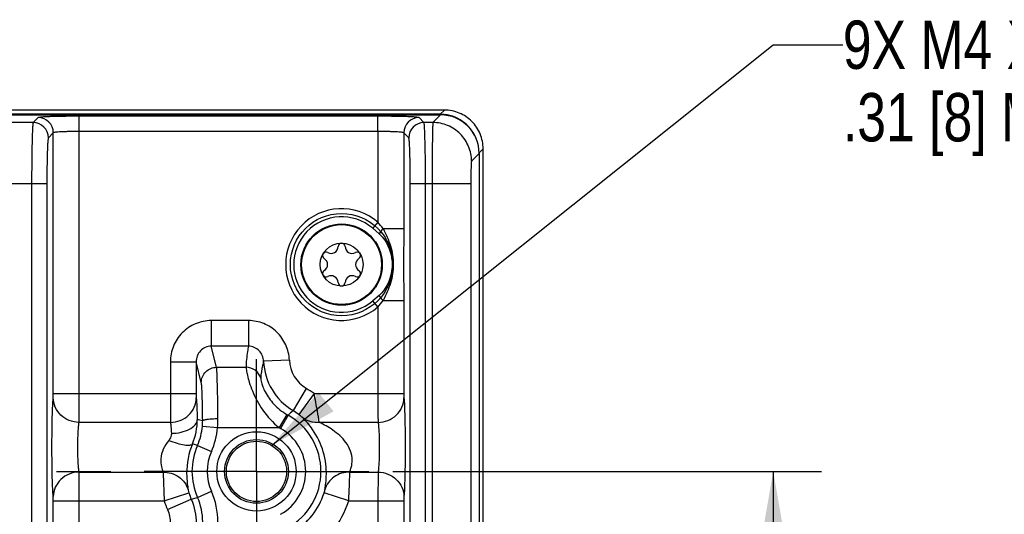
# Model space of a CAD drawing. Header units: inches. Extents: x 0 to 34, y 0 to 22.
# Tile 116 of 179: x 23.3 to 25.8, y 5.5 to 6.8. Entities that reach past the tile are written whole.
import ezdxf

# ---------------------------------------------------------------- set-up
doc = ezdxf.new("R2010")
doc.units = ezdxf.units.IN
doc.header["$LTSCALE"] = 1.87
doc.header["$MEASUREMENT"] = 0
doc.linetypes.add('CENTER', pattern=[0.6, 0.375, -0.075, 0.075, -0.075])
doc.layers.get('0').update_dxf_attribs({"linetype": 'CONTINUOUS'})
for name, color, linetype in [('02___PRT_ALL_AXES', 7, 'CONTINUOUS'), ('COSMETIC', 7, 'CONTINUOUS'), ('DETAIL', 7, 'CONTINUOUS'), ('DIMENSIONS', 7, 'CONTINUOUS')]:
    doc.layers.add(name, color=color, linetype=linetype)
doc.styles.get("Standard").update_dxf_attribs({"font": 'txt', "width": 0.8})
doc.dimstyles.new('DIMSTYLE_1', dxfattribs={"dimtxt": 0.125, "dimasz": 0.18, "dimexe": 0.125, "dimexo": 0.0625, "dimgap": 0.0625, "dimtad": 0, "dimtih": 1, "dimtoh": 1, "dimzin": 4, "dimdsep": 46, "dimtxsty": 'STANDARD', "dimblk": '_FILLED', "dimblk1": '_FILLED', "dimblk2": '_FILLED', "dimcen": 0.09, "dimadec": 0, "dimazin": 0, "dimtp": 0.001, "dimtm": 0.001, "dimtfac": 1, "dimtofl": 0, "dimtmove": 0, "dimatfit": 3, "dimldrblk": '_FILLED', "dimfxl": 1, "dimtolj": 1, "dimtzin": 4, "dimarcsym": 0})
doc.dimstyles.new('DIMSTYLE_2', dxfattribs={"dimtxt": 0.125, "dimasz": 0.18, "dimexe": 0.125, "dimexo": 0.0625, "dimgap": 0.0625, "dimtad": 0, "dimtih": 1, "dimtoh": 1, "dimzin": 4, "dimdsep": 46, "dimtxsty": 'STANDARD', "dimblk": '_FILLED', "dimblk1": '_FILLED', "dimblk2": '_FILLED', "dimcen": 0.09, "dimadec": 0, "dimazin": 0, "dimtp": 0.01, "dimtm": 0.01, "dimtfac": 1, "dimtofl": 0, "dimtmove": 0, "dimatfit": 3, "dimldrblk": '_FILLED', "dimfxl": 1, "dimtolj": 1, "dimtzin": 4, "dimarcsym": 0})
doc.dimstyles.get("Standard").update_dxf_attribs({"dimtxt": 0.125, "dimasz": 0.18, "dimexe": 0.125, "dimexo": 0.0625, "dimgap": 0.09, "dimtad": 0, "dimtih": 1, "dimtoh": 1, "dimdec": 3, "dimzin": 4, "dimdsep": 46, "dimtxsty": 'STANDARD', "dimblk": '_FILLED', "dimblk1": '_FILLED', "dimblk2": '_FILLED', "dimcen": 0.09, "dimadec": 0, "dimazin": 0, "dimtol": 1, "dimtp": 0.01, "dimtm": 0.01, "dimtfac": 1, "dimtdec": 3, "dimtofl": 0, "dimtmove": 0, "dimatfit": 3, "dimldrblk": '_FILLED', "dimfxl": 1, "dimtolj": 1, "dimtzin": 4, "dimarcsym": 0})

# ---------------------------------------------------------------- blocks, each defined once
blk = doc.blocks.new('_FILLED')
at = {"color": 0, "linetype": 'BYBLOCK'}
blk.add_solid([(0, 0), (-1, 0.174), (-1, -0.174)], dxfattribs=at)
blk = doc.blocks.new('*D14')
at = {"layer": 'DIMENSIONS', "color": 6, "linetype": 'CONTINUOUS'}
for p, q in [((24.2427, 5.5887), (25.3508, 5.5887)), ((25.2258, 5.5887), (25.2258, 5.3137)), ((25.2258, 4.7887), (25.2258, 5.0637)), ((24.2427, 4.7887), (25.3508, 4.7887))]:
    blk.add_line(p, q, dxfattribs=at)
at = {"layer": 'DIMENSIONS', "color": 6, "linetype": 'CONTINUOUS', "xscale": 0.18, "yscale": 0.18, "zscale": 0.18}
for p, rotation in [((25.2258, 5.5887), 90), ((25.2258, 4.7887), 270)]:
    blk.add_blockref('_FILLED', p, dxfattribs=dict(at, rotation=rotation))
at = {"layer": 'DIMENSIONS', "color": 6, "linetype": 'CONTINUOUS', "insert": (25.2258, 5.2512), "char_height": 0.125, "width": 1.025, "attachment_point": 2, "line_spacing_factor": 0.9}
blk.add_mtext('.80{\\Ftxt.shx;\\W1.000000;\\H0.125000; }[20.3]', dxfattribs=at)
blk = doc.blocks.new('*D28')
at = {"layer": 'DIMENSIONS', "color": 2, "linetype": 'CONTINUOUS'}
for p, q in [((24.2427, 5.5887), (25.3508, 5.5887)), ((25.2258, 5.5887), (25.2258, 5.3137)), ((25.2258, 4.7887), (25.2258, 5.0637)), ((24.2427, 4.7887), (25.3508, 4.7887))]:
    blk.add_line(p, q, dxfattribs=at)
at = {"layer": 'DIMENSIONS', "color": 2, "linetype": 'CONTINUOUS', "xscale": 0.18, "yscale": 0.18, "zscale": 0.18}
for p, rotation in [((25.2258, 5.5887), 90), ((25.2258, 4.7887), 270)]:
    blk.add_blockref('_FILLED', p, dxfattribs=dict(at, rotation=rotation))
at = {"layer": 'DIMENSIONS', "color": 2, "linetype": 'CONTINUOUS', "insert": (25.2258, 5.2512), "char_height": 0.125, "width": 1.025, "attachment_point": 2, "line_spacing_factor": 0.9}
blk.add_mtext('.80{\\Ftxt.shx;\\W1.000000;\\H0.125000; }[20.3]', dxfattribs=at)

msp = doc.modelspace()

# ---------------------------------------------------------------- linework, layer by layer
at = {"color": 7, "linetype": 'CONTINUOUS'}
for p, q in [((24.3758, 6.5232), (15.5539, 6.5232)), ((24.365, 6.5124), (24.3758, 6.5232)), ((12.6877, 6.5108), (24.3657, 6.5108)), ((24.365, 6.5124), (15.5537, 6.5124)), ((23.3252, 6.5038), (23.3125, 6.491)), ((24.2038, 6.5073), (23.4315, 6.5073)), ((23.4315, 6.468), (23.4315, 6.5073)), ((24.2038, 6.468), (24.2038, 6.5073)), ((24.3228, 6.491), (24.3101, 6.5038)), ((24.3657, 6.5108), (24.3459, 6.491)), ((24.365, 6.5108), (24.365, 6.5124)), ((23.3125, 6.491), (23.2428, 6.491)), ((24.2038, 6.468), (23.4315, 6.468)), ((23.4315, 5.7899), (23.4315, 6.468)), ((24.2038, 6.468), (24.2038, 6.2335)), ((24.3459, 6.491), (24.3228, 6.491)), ((23.3646, 6.4644), (23.3518, 6.4517)), ((23.3646, 5.7899), (23.3646, 6.4644)), ((24.2835, 6.4517), (24.2707, 6.4644)), ((24.2707, 6.4644), (24.2707, 6.2168)), ((24.4653, 6.4127), (24.4758, 6.4233)), ((24.4758, 3.1542), (24.4758, 6.4233)), ((24.4656, 6.4109), (24.4458, 6.3911)), ((24.4656, 6.4109), (24.4656, 3.1666)), ((23.2074, 6.3336), (23.3479, 6.3336)), ((23.3085, 6.3336), (23.3085, 3.2438)), ((23.3479, 6.3336), (23.3479, 3.2438)), ((24.2875, 6.3336), (24.4439, 6.3336)), ((24.2875, 3.2438), (24.2875, 6.3336)), ((24.3268, 3.2438), (24.3268, 6.3336)), ((24.3439, 6.3336), (24.3439, 5.4427)), ((24.4439, 6.3336), (24.4439, 5.4393)), ((24.2038, 6.2335), (24.1903, 6.2176)), ((24.1903, 6.2176), (24.2067, 6.2035)), ((24.217, 6.2168), (24.2707, 6.2168)), ((24.2707, 6.2168), (24.2703, 6.1237)), ((24.2703, 6.1237), (24.2707, 6.0307)), ((24.2067, 6.044), (24.1903, 6.0298)), ((24.2038, 6.014), (24.1903, 6.0298)), ((24.2038, 6.014), (24.2038, 5.7899)), ((24.217, 6.0307), (24.2707, 6.0307)), ((24.2707, 6.0307), (24.2707, 5.7899)), ((23.8691, 5.9788), (23.773, 5.9788)), ((23.773, 5.9788), (23.773, 5.9125)), ((23.8691, 5.9788), (23.8691, 5.9125)), ((23.8691, 5.9125), (23.773, 5.9125)), ((23.7865, 5.858), (23.773, 5.9125)), ((23.6671, 5.872), (23.734, 5.872)), ((23.6671, 5.872), (23.6671, 5.7899)), ((23.734, 5.872), (23.734, 5.7899)), ((23.7472, 5.819), (23.734, 5.872)), ((23.7865, 5.858), (23.863, 5.858)), ((23.9749, 5.8768), (23.9081, 5.8738)), ((23.3643, 5.7788), (23.3646, 5.7899)), ((23.3646, 5.7899), (23.734, 5.7899)), ((23.4312, 5.7156), (23.4315, 5.7899)), ((24.0187, 5.8033), (23.9843, 5.746)), ((24.0387, 5.7899), (23.9989, 5.7362)), ((24.0387, 5.7899), (24.2707, 5.7899)), ((23.9684, 5.7359), (23.9483, 5.702)), ((23.9715, 5.7341), (23.9522, 5.6998)), ((23.6674, 5.7156), (23.4312, 5.7156)), ((23.7501, 5.7055), (23.7893, 5.702)), ((24.2041, 5.7156), (24.0523, 5.7156)), ((23.7893, 5.702), (23.9483, 5.702)), ((23.7373, 5.656), (23.7244, 5.66)), ((23.7373, 5.656), (23.7733, 5.6401)), ((23.4312, 5.5869), (23.6484, 5.5869)), ((24.1313, 5.5869), (24.2041, 5.5869)), ((24.2041, 5.5869), (24.2038, 5.5125)), ((23.6514, 5.5125), (23.7151, 5.5329)), ((23.7373, 5.5215), (23.7733, 5.5374)), ((24.1283, 5.5125), (24.0645, 5.5329)), ((23.3646, 5.5125), (23.6514, 5.5125)), ((23.3646, 4.0649), (23.3646, 5.5125)), ((23.4315, 4.0649), (23.4315, 5.5125)), ((23.6598, 5.4901), (23.7213, 5.5165)), ((23.7213, 5.5165), (23.7373, 5.5215)), ((24.1283, 5.5125), (24.2707, 5.5125)), ((24.2038, 5.5125), (24.2038, 4.0649)), ((24.271, 5.5237), (24.2707, 5.5125)), ((24.2707, 5.5125), (24.2707, 4.0649))]:
    msp.add_line(p, q, dxfattribs=at)
for centre, radius in [((24.1098, 6.1237), 0.1053), ((24.1098, 6.1237), 0.1033), ((24.1098, 6.1237), 0.0555), ((23.8898, 5.5887), 0.1025), ((23.8898, 5.5887), 0.0824), ((23.8898, 5.5887), 0.0779)]:
    msp.add_circle(centre, radius, dxfattribs=at)
for centre, radius, start, end in [((23.3252, 6.4644), 0.0394, 0.0842, 89.9158), ((24.3101, 6.4644), 0.0394, 90.0842, 179.9158), ((24.365, 6.4123), 0.1001, 84.0009, 89.995), ((24.365, 6.4124), 0.1, 17.522, 83.9996), ((23.3124, 6.4516), 0.0394, 0.0842, 89.9158), ((24.3229, 6.4516), 0.0394, 90.0842, 179.9158), ((24.1098, 6.1237), 0.1445, 49.4107, 310.5893), ((24.1098, 6.1237), 0.1236, 49.4107, 310.5893), ((23.4874, 5.654), 0.9215, 37.6407, 38.9635), ((24.0827, 6.1708), 0.0181, 241.6303, 358.3697), ((24.1098, 6.17), 0.00906, 1.6303, 178.3697), ((24.137, 6.1708), 0.0181, 181.6303, 298.3697), ((24.0698, 6.1469), 0.00906, 61.6303, 238.3697), ((24.0555, 6.1237), 0.0181, 301.6303, 58.3697), ((24.1499, 6.1469), 0.00906, 301.6303, 118.3697), ((24.1641, 6.1237), 0.0181, 121.6303, 238.3697), ((24.0698, 6.1006), 0.00906, 121.6303, 298.3697), ((24.0827, 6.0767), 0.0181, 1.6303, 118.3697), ((24.137, 6.0767), 0.0181, 61.6303, 178.3697), ((24.1499, 6.1006), 0.00906, 241.6303, 58.3697), ((24.1098, 6.0775), 0.00906, 181.6303, 358.3697), ((23.4874, 6.5934), 0.9215, 321.0365, 322.3592), ((24.0654, 5.8809), 0.1575, 182.6088, 239.0002), ((24.0653, 5.8809), 0.0905, 182.5965, 239.0146), ((23.8898, 5.5887), 0.2503, 53.5019, 59.0166), ((24.0488, 5.8717), 0.1579, 239.3758, 240.6843), ((24.3475, 5.3434), 0.5422, 132.0591, 133.9058), ((23.8898, 5.5887), 0.1667, 299.3294, 60.6758), ((23.8898, 5.5887), 0.1834, 53.5019, 59.0166), ((23.582, 5.7205), 0.1547, 336.9678, 0.7), ((23.0859, 2.5444), 3.244, 78.1744, 78.426), ((23.5924, 5.7198), 0.1583, 336.2558, 354.8377), ((23.6039, 5.7186), 0.1468, 354.8997, 0.3769), ((23.4596, 5.7241), 0.3304, 356.173, 0.2238), ((23.5921, 5.7198), 0.198, 336.2577, 354.8387), ((24.0491, 5.8722), 0.1979, 239.3675, 240.6724), ((23.8898, 5.5887), 0.1273, 299.3242, 60.6758), ((23.8898, 5.5887), 0.1667, 156.1994, 203.8006), ((23.8898, 5.5887), 0.1273, 156.1998, 203.8002), ((23.8898, 5.5887), 0.1834, 197.7258, 203.2005), ((23.8898, 5.5887), 0.1834, 300.9834, 342.2742), ((23.8898, 5.5887), 0.2503, 197.7258, 203.2005), ((23.8898, 5.5887), 0.2503, 300.9834, 342.2742)]:
    msp.add_arc(centre, radius, start, end, dxfattribs=at)
msp.add_ellipse((24.3655, 6.4108), major_axis=(0.0708, 0.0708), ratio=0.998783, start_param=-0.784789, end_param=0.784789, dxfattribs=at)
for points, knots in [([(24.4758, 6.4233), (24.4758, 6.4298), (24.4745, 6.4429), (24.4688, 6.4618), (24.4595, 6.4792), (24.447, 6.4944), (24.4317, 6.5069), (24.4144, 6.5162), (24.3955, 6.5219), (24.3824, 6.5232), (24.3758, 6.5232)], [0, 0, 0, 0, 0.125, 0.25, 0.375001, 0.500001, 0.625002, 0.750003, 0.875003, 1, 1, 1, 1]), ([(23.4315, 6.5073), (23.4182, 6.5073), (23.3989, 6.5072), (23.3743, 6.5068), (23.3585, 6.5064), (23.3454, 6.5059), (23.3356, 6.5052), (23.3294, 6.5048), (23.3264, 6.5042), (23.3255, 6.504), (23.3252, 6.5038)], [0, 0, 0, 0, 0.374347, 0.54421, 0.694075, 0.818534, 0.912958, 0.974027, 0.991399, 1, 1, 1, 1]), ([(24.3101, 6.5038), (24.3099, 6.504), (24.3089, 6.5042), (24.3059, 6.5048), (24.2997, 6.5052), (24.2899, 6.5059), (24.2768, 6.5064), (24.261, 6.5068), (24.2364, 6.5072), (24.2171, 6.5073), (24.2038, 6.5073)], [0, 0, 0, 0, 0.0086, 0.025971, 0.087041, 0.181466, 0.305925, 0.455789, 0.62565, 1, 1, 1, 1]), ([(23.3125, 6.491), (23.3122, 6.4907), (23.312, 6.4893), (23.3116, 6.4866), (23.3113, 6.4825), (23.3107, 6.4744), (23.3102, 6.4611), (23.3096, 6.4417), (23.3091, 6.4184), (23.3087, 6.3819), (23.3085, 6.3533), (23.3085, 6.3336)], [0, 0, 0, 0, 0.00833, 0.025579, 0.051709, 0.086556, 0.180987, 0.305506, 0.455459, 0.625426, 1, 1, 1, 1]), ([(23.4315, 6.468), (23.4231, 6.468), (23.4109, 6.4679), (23.3955, 6.4674), (23.3855, 6.467), (23.3773, 6.4665), (23.371, 6.466), (23.3672, 6.4652), (23.3649, 6.4649), (23.3646, 6.4644)], [0, 0, 0, 0, 0.373652, 0.543197, 0.692801, 0.817102, 0.911543, 0.972946, 1, 1, 1, 1]), ([(24.2707, 6.4644), (24.2704, 6.4649), (24.2681, 6.4652), (24.2644, 6.466), (24.258, 6.4665), (24.2498, 6.467), (24.2399, 6.4674), (24.2244, 6.4679), (24.2122, 6.468), (24.2038, 6.468)], [0, 0, 0, 0, 0.027055, 0.088463, 0.182905, 0.307206, 0.456809, 0.62635, 1, 1, 1, 1]), ([(24.3268, 6.3336), (24.3268, 6.3533), (24.3267, 6.3819), (24.3262, 6.4184), (24.3257, 6.4417), (24.3251, 6.4611), (24.3246, 6.4744), (24.324, 6.4825), (24.3237, 6.4866), (24.3233, 6.4893), (24.3231, 6.4907), (24.3228, 6.491)], [0, 0, 0, 0, 0.374574, 0.544541, 0.694494, 0.819013, 0.913444, 0.948291, 0.974421, 0.99167, 1, 1, 1, 1]), ([(24.3459, 6.491), (24.3454, 6.4898), (24.3456, 6.4851), (24.3449, 6.4758), (24.3448, 6.461), (24.3444, 6.4417), (24.3442, 6.4184), (24.344, 6.3819), (24.3439, 6.3533), (24.3439, 6.3336)], [0, 0, 0, 0, 0.025159, 0.086047, 0.180488, 0.305068, 0.455113, 0.625189, 1, 1, 1, 1]), ([(24.4458, 6.3911), (24.4458, 6.4041), (24.4406, 6.4303), (24.4183, 6.4635), (24.3851, 6.4858), (24.3588, 6.491), (24.3459, 6.491)], [0, 0, 0, 0, 0.249959, 0.5, 0.750041, 1, 1, 1, 1]), ([(23.3518, 6.4517), (23.3516, 6.4514), (23.3514, 6.4504), (23.351, 6.4484), (23.3506, 6.4453), (23.3501, 6.4392), (23.3495, 6.4292), (23.349, 6.4147), (23.3485, 6.3972), (23.348, 6.3698), (23.3479, 6.3484), (23.3479, 6.3336)], [0, 0, 0, 0, 0.008602, 0.025973, 0.052171, 0.087053, 0.181488, 0.305952, 0.455816, 0.625674, 1, 1, 1, 1]), ([(24.2875, 6.3336), (24.2875, 6.3484), (24.2873, 6.3698), (24.2868, 6.3972), (24.2864, 6.4147), (24.2858, 6.4292), (24.2852, 6.4392), (24.2847, 6.4453), (24.2843, 6.4484), (24.284, 6.4504), (24.2837, 6.4514), (24.2835, 6.4517)], [0, 0, 0, 0, 0.374326, 0.544184, 0.694048, 0.818512, 0.912947, 0.947829, 0.974027, 0.991398, 1, 1, 1, 1]), ([(24.4458, 6.3911), (24.4454, 6.3907), (24.4454, 6.3889), (24.4449, 6.3856), (24.4447, 6.3801), (24.4444, 6.3731), (24.4442, 6.3646), (24.4439, 6.3513), (24.4439, 6.3408), (24.4439, 6.3336)], [0, 0, 0, 0, 0.025854, 0.086933, 0.18138, 0.305861, 0.455745, 0.625624, 1, 1, 1, 1]), ([(24.217, 6.2168), (24.216, 6.2156), (24.2124, 6.2113), (24.209, 6.2069), (24.2067, 6.2035)], [0, 0, 0, 0, 0.275539, 1, 1, 1, 1]), ([(24.217, 6.2168), (24.2204, 6.2094), (24.2279, 6.1949), (24.2396, 6.1645), (24.2436, 6.14), (24.2436, 6.1237)], [0, 0, 0, 0, 0.250383, 0.500793, 1, 1, 1, 1]), ([(24.2067, 6.2035), (24.2123, 6.1987), (24.2316, 6.1762), (24.2405, 6.1457), (24.2405, 6.1237)], [0, 0, 0, 0, 0.251078, 1, 1, 1, 1]), ([(24.2405, 6.1237), (24.2405, 6.1163), (24.2377, 6.0871), (24.2234, 6.0582), (24.2067, 6.044)], [0, 0, 0, 0, 0.2536, 1, 1, 1, 1]), ([(24.2436, 6.1237), (24.2436, 6.1075), (24.2396, 6.083), (24.2279, 6.0526), (24.2204, 6.0381), (24.217, 6.0307)], [0, 0, 0, 0, 0.499212, 0.749616, 1, 1, 1, 1]), ([(24.217, 6.0307), (24.216, 6.0319), (24.2124, 6.0361), (24.209, 6.0406), (24.2067, 6.044)], [0, 0, 0, 0, 0.275543, 1, 1, 1, 1]), ([(23.773, 5.9788), (23.7591, 5.9788), (23.7312, 5.9732), (23.6959, 5.9493), (23.6725, 5.9138), (23.6671, 5.8858), (23.6671, 5.872)], [0, 0, 0, 0, 0.250001, 0.499949, 0.749924, 1, 1, 1, 1]), ([(23.9749, 5.8768), (23.9743, 5.8902), (23.9679, 5.9171), (23.9442, 5.9509), (23.9097, 5.9735), (23.8825, 5.9788), (23.8691, 5.9788)], [0, 0, 0, 0, 0.250071, 0.500049, 0.75, 1, 1, 1, 1]), ([(23.773, 5.9125), (23.7677, 5.9126), (23.7571, 5.9104), (23.7399, 5.8983), (23.7339, 5.8821), (23.734, 5.872)], [0, 0, 0, 0, 0.254541, 0.508175, 1, 1, 1, 1]), ([(23.8691, 5.9125), (23.8681, 5.908), (23.8647, 5.89), (23.8631, 5.8716), (23.863, 5.858)], [0, 0, 0, 0, 0.25261, 1, 1, 1, 1]), ([(23.9081, 5.8738), (23.9077, 5.8836), (23.8997, 5.904), (23.879, 5.9126), (23.8691, 5.9125)], [0, 0, 0, 0, 0.497227, 1, 1, 1, 1]), ([(23.7472, 5.819), (23.7472, 5.8289), (23.7558, 5.8496), (23.7765, 5.8579), (23.7865, 5.858)], [0, 0, 0, 0, 0.498388, 1, 1, 1, 1]), ([(23.79, 5.7254), (23.79, 5.7413), (23.7897, 5.7708), (23.7891, 5.8101), (23.7879, 5.8383), (23.7874, 5.8531), (23.7865, 5.858)], [0, 0, 0, 0, 0.361017, 0.667245, 0.887675, 1, 1, 1, 1]), ([(23.9008, 5.8298), (23.8985, 5.8378), (23.8884, 5.8525), (23.8713, 5.858), (23.863, 5.858)], [0, 0, 0, 0, 0.498595, 1, 1, 1, 1]), ([(23.863, 5.858), (23.863, 5.8555), (23.864, 5.8486), (23.8665, 5.8356), (23.8714, 5.8176), (23.8825, 5.7864), (23.905, 5.7443), (23.9322, 5.7148), (23.9483, 5.702)], [0, 0, 0, 0, 0.040832, 0.114638, 0.218684, 0.34858, 0.660416, 1, 1, 1, 1]), ([(23.9081, 5.8738), (23.9071, 5.8701), (23.9037, 5.8557), (23.9015, 5.8409), (23.9008, 5.8298)], [0, 0, 0, 0, 0.253263, 1, 1, 1, 1]), ([(23.9008, 5.8298), (23.9008, 5.8285), (23.9014, 5.8245), (23.903, 5.8171), (23.9066, 5.8064), (23.9155, 5.7869), (23.9344, 5.7604), (23.956, 5.7432), (23.9684, 5.7359)], [0, 0, 0, 0, 0.034956, 0.098734, 0.192658, 0.316934, 0.638302, 1, 1, 1, 1]), ([(23.7507, 5.7195), (23.7506, 5.7315), (23.7503, 5.7536), (23.7498, 5.7831), (23.7486, 5.8042), (23.7481, 5.8153), (23.7472, 5.819)], [0, 0, 0, 0, 0.360893, 0.667017, 0.887438, 1, 1, 1, 1]), ([(23.3643, 5.5237), (23.3637, 5.5302), (23.3628, 5.5466), (23.3614, 5.5892), (23.3609, 5.6512), (23.3614, 5.7133), (23.3628, 5.7558), (23.3637, 5.7723), (23.3643, 5.7788)], [0, 0, 0, 0, 0.076842, 0.193551, 0.5, 0.806448, 0.923156, 1, 1, 1, 1]), ([(23.4312, 5.7156), (23.4226, 5.7157), (23.4053, 5.7191), (23.3832, 5.7331), (23.3681, 5.7539), (23.3644, 5.7706), (23.3643, 5.7788)], [0, 0, 0, 0, 0.256111, 0.509215, 0.756946, 1, 1, 1, 1]), ([(23.6671, 5.7899), (23.6671, 5.782), (23.6672, 5.7572), (23.6671, 5.7324), (23.6674, 5.7156)], [0, 0, 0, 0, 0.321754, 1, 1, 1, 1]), ([(23.6674, 5.7156), (23.676, 5.7157), (23.6933, 5.7191), (23.7154, 5.733), (23.7304, 5.7539), (23.7342, 5.7706), (23.7343, 5.7788)], [0, 0, 0, 0, 0.256111, 0.509215, 0.756946, 1, 1, 1, 1]), ([(23.734, 5.7899), (23.734, 5.7887), (23.734, 5.785), (23.734, 5.7813), (23.7343, 5.7788)], [0, 0, 0, 0, 0.321679, 1, 1, 1, 1]), ([(23.7343, 5.7788), (23.735, 5.7714), (23.7359, 5.7526), (23.7365, 5.7338), (23.7367, 5.7224)], [0, 0, 0, 0, 0.39348, 1, 1, 1, 1]), ([(24.0523, 5.7156), (24.0508, 5.7253), (24.0464, 5.7501), (24.0418, 5.7749), (24.0387, 5.7899)], [0, 0, 0, 0, 0.388626, 1, 1, 1, 1]), ([(24.2038, 5.7899), (24.2038, 5.782), (24.2039, 5.7572), (24.2039, 5.7324), (24.2041, 5.7156)], [0, 0, 0, 0, 0.321754, 1, 1, 1, 1]), ([(24.2041, 5.7156), (24.2128, 5.7157), (24.2301, 5.7191), (24.2521, 5.733), (24.2672, 5.7539), (24.2709, 5.7706), (24.271, 5.7788)], [0, 0, 0, 0, 0.256111, 0.509215, 0.756946, 1, 1, 1, 1]), ([(24.2707, 5.7899), (24.2707, 5.7887), (24.2708, 5.785), (24.2708, 5.7813), (24.271, 5.7788)], [0, 0, 0, 0, 0.321679, 1, 1, 1, 1]), ([(24.271, 5.7788), (24.2717, 5.7723), (24.2725, 5.7558), (24.2739, 5.7133), (24.2744, 5.6512), (24.2739, 5.5892), (24.2725, 5.5466), (24.2717, 5.5302), (24.271, 5.5237)], [0, 0, 0, 0, 0.076843, 0.193553, 0.5, 0.806449, 0.923157, 1, 1, 1, 1]), ([(24.0088, 5.7279), (24.0084, 5.7284), (24.0052, 5.7313), (24.0018, 5.734), (23.9989, 5.7362)], [0, 0, 0, 0, 0.15909, 1, 1, 1, 1]), ([(24.0667, 5.5411), (24.0672, 5.5454), (24.069, 5.5566), (24.0719, 5.5895), (24.0661, 5.6401), (24.0412, 5.6921), (24.0182, 5.7183), (24.0088, 5.7279)], [0, 0, 0, 0, 0.064051, 0.167786, 0.486593, 0.802057, 1, 1, 1, 1]), ([(24.0523, 5.7156), (24.0445, 5.7148), (24.0288, 5.7158), (24.0147, 5.7231), (24.0088, 5.7279)], [0, 0, 0, 0, 0.508594, 1, 1, 1, 1]), ([(23.4312, 5.5869), (23.4306, 5.5901), (23.4297, 5.5984), (23.4283, 5.6199), (23.4278, 5.6512), (23.4283, 5.6826), (23.4297, 5.7041), (23.4306, 5.7124), (23.4312, 5.7156)], [0, 0, 0, 0, 0.077139, 0.193817, 0.499992, 0.806172, 0.922853, 1, 1, 1, 1]), ([(23.6674, 5.7156), (23.6681, 5.7119), (23.669, 5.7024), (23.6696, 5.6929), (23.6698, 5.6872)], [0, 0, 0, 0, 0.394358, 1, 1, 1, 1]), ([(23.6698, 5.6872), (23.6783, 5.6873), (23.6944, 5.6891), (23.7155, 5.6963), (23.7312, 5.707), (23.7365, 5.7176), (23.7367, 5.7224)], [0, 0, 0, 0, 0.312521, 0.593942, 0.822147, 1, 1, 1, 1]), ([(23.7507, 5.7195), (23.7508, 5.72), (23.752, 5.721), (23.7559, 5.7225), (23.764, 5.7239), (23.7759, 5.725), (23.7851, 5.7253), (23.79, 5.7254)], [0, 0, 0, 0, 0.03683, 0.101852, 0.320175, 0.634639, 1, 1, 1, 1]), ([(24.1313, 5.5869), (24.1326, 5.5909), (24.136, 5.601), (24.1384, 5.6196), (24.1341, 5.6422), (24.1221, 5.6637), (24.1057, 5.6815), (24.0828, 5.6995), (24.0642, 5.7097), (24.0523, 5.7156)], [0, 0, 0, 0, 0.076086, 0.190958, 0.331332, 0.479587, 0.624006, 0.761564, 1, 1, 1, 1]), ([(24.2041, 5.7156), (24.2048, 5.7124), (24.2056, 5.7041), (24.207, 5.6826), (24.2075, 5.6512), (24.207, 5.6199), (24.2056, 5.5984), (24.2048, 5.5901), (24.2041, 5.5869)], [0, 0, 0, 0, 0.077148, 0.193831, 0.500012, 0.806186, 0.922862, 1, 1, 1, 1]), ([(23.6698, 5.6872), (23.6699, 5.6856), (23.6695, 5.679), (23.6662, 5.6729), (23.663, 5.669)], [0, 0, 0, 0, 0.237023, 1, 1, 1, 1]), ([(23.663, 5.669), (23.6573, 5.6622), (23.6476, 5.6474), (23.6413, 5.6231), (23.6432, 5.6025), (23.647, 5.5913), (23.6484, 5.5869)], [0, 0, 0, 0, 0.303694, 0.597469, 0.840438, 1, 1, 1, 1]), ([(23.663, 5.669), (23.6701, 5.6662), (23.6834, 5.6616), (23.702, 5.6573), (23.715, 5.6559), (23.7231, 5.6579), (23.7244, 5.66)], [0, 0, 0, 0, 0.359864, 0.664576, 0.881038, 1, 1, 1, 1]), ([(23.7244, 5.66), (23.7144, 5.6359), (23.7076, 5.6004), (23.7102, 5.5602), (23.7124, 5.5463), (23.713, 5.5411)], [0, 0, 0, 0, 0.648947, 0.869526, 1, 1, 1, 1]), ([(23.4312, 5.5869), (23.4226, 5.5868), (23.4053, 5.5834), (23.3832, 5.5694), (23.3681, 5.5486), (23.3644, 5.5319), (23.3643, 5.5237)], [0, 0, 0, 0, 0.256111, 0.509215, 0.756946, 1, 1, 1, 1]), ([(23.4315, 5.5125), (23.4315, 5.5205), (23.4314, 5.5453), (23.4315, 5.5701), (23.4312, 5.5869)], [0, 0, 0, 0, 0.321747, 1, 1, 1, 1]), ([(23.6484, 5.5868), (23.6626, 5.5871), (23.6915, 5.5789), (23.7093, 5.5543), (23.713, 5.5411)], [0, 0, 0, 0, 0.509031, 1, 1, 1, 1]), ([(23.6484, 5.5869), (23.6485, 5.583), (23.6494, 5.5583), (23.6504, 5.5335), (23.6514, 5.5125)], [0, 0, 0, 0, 0.153504, 1, 1, 1, 1]), ([(24.1312, 5.5869), (24.1171, 5.5871), (24.0881, 5.5789), (24.0704, 5.5543), (24.0667, 5.5411)], [0, 0, 0, 0, 0.509029, 1, 1, 1, 1]), ([(24.1283, 5.5125), (24.1286, 5.5205), (24.1298, 5.5453), (24.1308, 5.57), (24.1312, 5.5869)], [0, 0, 0, 0, 0.321686, 1, 1, 1, 1]), ([(24.2041, 5.5868), (24.2128, 5.5868), (24.2301, 5.5834), (24.2521, 5.5694), (24.2672, 5.5486), (24.2709, 5.5319), (24.271, 5.5237)], [0, 0, 0, 0, 0.256111, 0.509215, 0.756946, 1, 1, 1, 1]), ([(23.713, 5.5411), (23.7131, 5.5407), (23.7136, 5.5379), (23.7144, 5.5352), (23.7151, 5.5329)], [0, 0, 0, 0, 0.131764, 1, 1, 1, 1]), ([(24.0645, 5.5329), (24.0648, 5.5339), (24.0656, 5.5366), (24.0664, 5.5393), (24.0667, 5.5411)], [0, 0, 0, 0, 0.357236, 1, 1, 1, 1]), ([(23.3646, 5.5125), (23.3646, 5.5137), (23.3645, 5.5174), (23.3646, 5.5212), (23.3643, 5.5237)], [0, 0, 0, 0, 0.321679, 1, 1, 1, 1])]:
    msp.add_open_spline(points, degree=3, knots=knots, dxfattribs=at)
for points in [[(23.7901, 5.458), (23.7901, 5.485), (23.7843, 5.5126), (23.7733, 5.5374)], [(23.7213, 5.5165), (23.7296, 5.4971), (23.734, 5.4756), (23.734, 5.4545)], [(23.7507, 5.458), (23.7507, 5.4796), (23.7461, 5.5017), (23.7373, 5.5215)], [(23.6598, 5.4901), (23.6646, 5.479), (23.6671, 5.4666), (23.6671, 5.4545)]]:
    msp.add_open_spline(points, degree=3, dxfattribs=at)
at = {"layer": '02___PRT_ALL_AXES', "color": 7, "linetype": 'CENTER'}
for p, q in [((23.8898, 5.5887), (23.8898, 5.8791)), ((19.1654, 5.5887), (23.5995, 5.5887)), ((23.8898, 5.5887), (23.5995, 5.5887)), ((23.8898, 5.5887), (24.1802, 5.5887)), ((23.8898, 5.5887), (23.8898, 5.2984))]:
    msp.add_line(p, q, dxfattribs=at)
at = {"layer": 'COSMETIC', "color": 7, "linetype": 'CONTINUOUS'}
msp.add_circle((24.1098, 6.1237), 0.1323, dxfattribs=at)

# ---------------------------------------------------------------- texts
at = {"layer": 'DETAIL', "color": 2, "linetype": 'CONTINUOUS', "insert": (25.4058, 6.7549), "char_height": 0.125, "width": 2.1, "attachment_point": 1, "line_spacing_factor": 0.9}
msp.add_mtext('9X M4 X 0.7\\P.31 [8] MAX INSERTION', dxfattribs=at)

# ---------------------------------------------------------------- dimensions: what is measured, and where the dimension line sits
at = {"layer": 'DIMENSIONS', "color": 6, "linetype": 'CONTINUOUS'}
dim = msp.add_linear_dim(base=(25.2258, 5.5887), p1=(24.1802, 4.7887), p2=(24.1802, 5.5887), angle=90, dimstyle='DIMSTYLE_2', dxfattribs=at)
dim.commit()
dim.dimension.update_dxf_attribs({"geometry": '*D14', "text_midpoint": (25.2258, 5.1887), "dimtype": 160})
at = {"layer": 'DIMENSIONS', "color": 2, "linetype": 'CONTINUOUS'}
dim = msp.add_linear_dim(base=(25.2258, 5.5887), p1=(24.1802, 4.7887), p2=(24.1802, 5.5887), angle=90, dimstyle='DIMSTYLE_1', dxfattribs=at)
dim.commit()
dim.dimension.update_dxf_attribs({"geometry": '*D28', "text_midpoint": (25.2258, 5.1887), "dimtype": 160})

# ---------------------------------------------------------------- leaders
at = {"layer": 'DETAIL', "color": 2, "linetype": 'CONTINUOUS'}
msp.add_leader([(23.9289, 5.6561), (25.2258, 6.6924), (25.4058, 6.6924)], dimstyle='STANDARD', override={"dimtad": 0}, dxfattribs=at)

doc.saveas('drawing.dxf')
